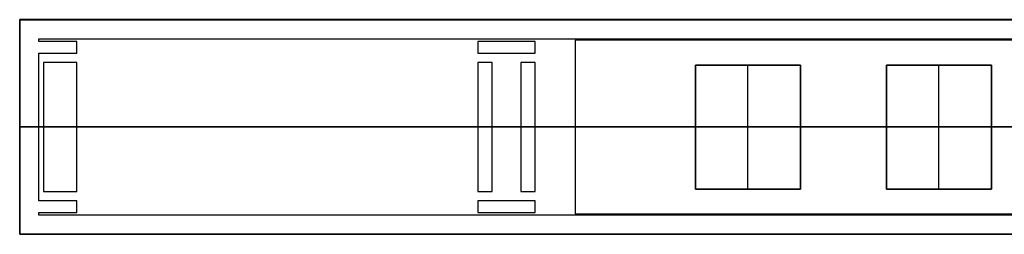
# Model space of a CAD drawing. Header units: millimetres. Extents: x -167 to 42, y -15 to 15.
# Tile 1 of 5: x -167 to -64, y -11 to 11. Entities that reach past the tile are written whole.
import ezdxf

# ---------------------------------------------------------------- set-up
doc = ezdxf.new("R2010")
doc.units = ezdxf.units.MM
doc.layers.add('METAL NEGRO', color=7, linetype='Continuous')

msp = doc.modelspace()

# ---------------------------------------------------------------- linework, layer by layer
at = {"layer": 'METAL NEGRO'}
for p, q in [((-167.03, 11.12, 941.01), (41.97, 11.12, 941.01)), ((-167.03, 11.12, 941), (-167.03, -11.38, 941)), ((-90.73, -6.63, 949.75), (-90.73, 6.37, 949.75)), ((-70.73, -6.63, 949.75), (-70.73, 6.37, 949.75)), ((-7.03, -0.12, 931.75), (-167.03, -0.12, 931.75)), ((-96.23, -0.13, 950.25), (-167.03, -0.13, 950.25)), ((-167.03, -0.13, 931.75), (-167.03, -0.13, 950.25)), ((-164.53, -0.13, 949.25), (-165.03, -0.13, 949.25)), ((-119.03, -0.13, 949.25), (-161.03, -0.13, 949.25)), ((-114.53, -0.13, 949.25), (-117.53, -0.13, 949.25)), ((-108.83, -0.13, 949.25), (-113.03, -0.13, 949.25)), ((-85.23, -0.13, 949.75), (-96.23, -0.13, 949.75)), ((-76.23, -0.13, 950.25), (-85.23, -0.13, 950.25)), ((-65.23, -0.13, 949.75), (-76.23, -0.13, 949.75)), ((-56.23, -0.13, 950.25), (-65.23, -0.13, 950.25)), ((-167.03, -11.38, 940.99), (41.97, -11.38, 940.99))]:
    msp.add_line(p, q, dxfattribs=at)
for points in [[(41.97, 11.13, 931.76), (-167.03, 11.13, 931.76)], [(-167.03, 11.13, 931.76), (-167.03, 11.12, 950.26)], [(-167.03, -11.37, 931.74), (-167.03, 11.13, 931.76)], [(41.97, 11.12, 950.26), (-167.03, 11.12, 950.26)], [(-167.03, 11.12, 950.26), (-167.03, -11.38, 950.24)], [(-165.03, 8.82, 949.25), (-165.03, 9.12, 949.25)], [(-165.03, 9.12, 949.25), (39.97, 9.12, 949.25)], [(-161.03, 8.82, 949.25), (-165.03, 8.82, 949.25)], [(-161.03, 7.62, 949.25), (-161.03, 8.82, 949.25)], [(-113.03, 8.82, 949.25), (-119.03, 8.82, 949.25)], [(-119.03, 8.82, 949.25), (-119.03, 7.62, 949.25)], [(-113.03, 7.62, 949.25), (-113.03, 8.82, 949.25)], [(39.77, 8.97, 949.25), (-108.83, 8.97, 949.25)], [(-108.83, 8.97, 949.25), (-108.83, -9.23, 949.25)], [(-165.03, -7.88, 949.25), (-165.03, 7.62, 949.25)], [(-165.03, 7.62, 949.25), (-161.03, 7.62, 949.25)], [(-119.03, 7.62, 949.25), (-113.03, 7.62, 949.25)], [(-161.03, 6.62, 949.25), (-164.53, 6.62, 949.25)], [(-164.53, 6.62, 949.25), (-164.53, -6.88, 949.25)], [(-161.03, -6.88, 949.25), (-161.03, 6.62, 949.25)], [(-117.53, 6.62, 949.25), (-119.03, 6.62, 949.25)], [(-119.03, 6.62, 949.25), (-119.03, -6.88, 949.25)], [(-117.53, -6.88, 949.25), (-117.53, 6.62, 949.25)], [(-113.03, 6.62, 949.25), (-114.53, 6.62, 949.25)], [(-114.53, 6.62, 949.25), (-114.53, -6.88, 949.25)], [(-113.03, -6.88, 949.25), (-113.03, 6.62, 949.25)], [(-96.23, -6.63, 950.25), (-96.23, 6.37, 950.25)], [(-96.23, 6.37, 950.25), (-85.23, 6.37, 950.25)], [(-85.23, 6.37, 949.75), (-96.23, 6.37, 949.75)], [(-96.23, 6.37, 949.75), (-96.23, -6.63, 949.75)], [(-85.23, 6.37, 950.25), (-85.23, -6.63, 950.25)], [(-85.23, -6.63, 949.75), (-85.23, 6.37, 949.75)], [(-76.23, -6.63, 950.25), (-76.23, 6.37, 950.25)], [(-76.23, 6.37, 950.25), (-65.23, 6.37, 950.25)], [(-65.23, 6.37, 949.75), (-76.23, 6.37, 949.75)], [(-76.23, 6.37, 949.75), (-76.23, -6.63, 949.75)], [(-65.23, 6.37, 950.25), (-65.23, -6.63, 950.25)], [(-65.23, -6.63, 949.75), (-65.23, 6.37, 949.75)], [(-164.53, -6.88, 949.25), (-161.03, -6.88, 949.25)], [(-119.03, -6.88, 949.25), (-117.53, -6.88, 949.25)], [(-114.53, -6.88, 949.25), (-113.03, -6.88, 949.25)], [(-85.23, -6.63, 950.25), (-96.23, -6.63, 950.25)], [(-96.23, -6.63, 949.75), (-85.23, -6.63, 949.75)], [(-65.23, -6.63, 950.25), (-76.23, -6.63, 950.25)], [(-76.23, -6.63, 949.75), (-65.23, -6.63, 949.75)], [(-161.03, -7.88, 949.25), (-165.03, -7.88, 949.25)], [(-161.03, -9.08, 949.25), (-161.03, -7.88, 949.25)], [(-113.03, -7.88, 949.25), (-119.03, -7.88, 949.25)], [(-119.03, -7.88, 949.25), (-119.03, -9.08, 949.25)], [(-113.03, -9.08, 949.25), (-113.03, -7.88, 949.25)], [(-165.03, -9.38, 949.25), (-165.03, -9.08, 949.25)], [(-165.03, -9.08, 949.25), (-161.03, -9.08, 949.25)], [(-119.03, -9.08, 949.25), (-113.03, -9.08, 949.25)], [(-108.83, -9.23, 949.25), (39.77, -9.23, 949.25)], [(39.97, -9.38, 949.25), (-165.03, -9.38, 949.25)], [(-167.03, -11.37, 931.74), (41.97, -11.37, 931.74)], [(-167.03, -11.38, 950.24), (-167.03, -11.37, 931.74)], [(41.97, -11.38, 950.24), (-167.03, -11.38, 950.24)]]:
    msp.add_open_spline(points, degree=1, dxfattribs=at)

doc.saveas('drawing.dxf')
